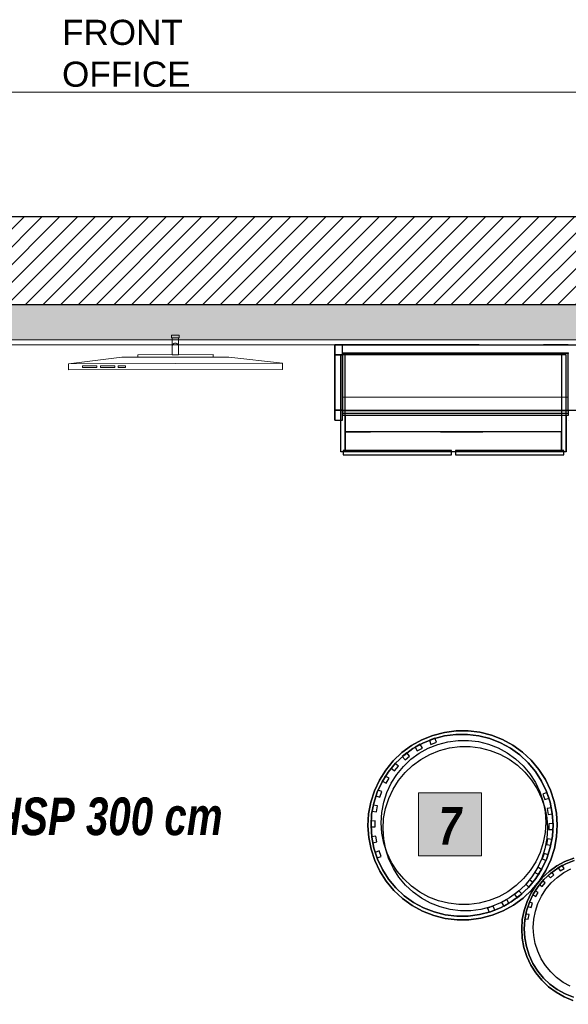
# Model space of a CAD drawing. Header units: millimetres. Extents: x -13157241 to -13144429, y -44179 to -36532.
# Tile 15 of 26: x -13153665 to -13151479, y -41349 to -37427. Entities that reach past the tile are written whole.
import ezdxf

# ---------------------------------------------------------------- set-up
doc = ezdxf.new("R2010")
doc.units = ezdxf.units.MM
doc.header["$MEASUREMENT"] = 0
doc.linetypes.add('Wipeout_Contour', pattern=[1000, 0, -1000])
for name, color, linetype in [('0._RDC (85)_1_0', 7, 'Continuous'), ('0._RDC (85)_1_AAG constr dalles', 7, 'Continuous'), ('0._RDC (85)_1_AAG PRO VRD EP', 7, 'Continuous'), ('0._RDC (85)_1_BQN 2 COTATIONS PC', 7, 'Continuous')]:
    doc.layers.add(name, color=color, linetype=linetype)
doc.styles.add('STYLE_GENERE_2', font='txt')
doc.styles.add('STYLE_GENERE_3', font='txt', dxfattribs={"width": 0.8})

msp = doc.modelspace()

# ---------------------------------------------------------------- hatches: boundary and pattern name
at = {"layer": '0._RDC (85)_1_0', "linetype": 'Continuous', "lineweight": 0, "true_color": 0x191919}
h = msp.add_hatch(dxfattribs=at)
h.set_pattern_fill('Brique_1_0001', color=250, style=0, pattern_type=2)
h.set_pattern_definition([(45, (-12771109.29, 503849.215), (-35.355339, 35.355339), [])])
h.paths.add_polyline_path([(-13153831.4, -38562.1), (-13148231.4, -38562.1), (-13148231.4, -38212.1), (-13153831.4, -38212.1)])
h = msp.add_hatch(dxfattribs=at)
h.set_pattern_fill('Isolant_styromousse_0001', color=250, style=0, pattern_type=2)
h.set_pattern_definition([(90, (-12771109.288, 503849.215), (-34.6410162, 0), [20, -40]), (90, (-12771126.61, 503879.215), (-34.6410162, 0), [20, -40]), (150, (-12771109.288, 503869.215), (17.320508, 30), [20, -40]), (150, (-12771143.93, 503869.215), (17.320508, 30), [20, -40]), (210, (-12771109.288, 503849.215), (-17.320508, 30), [20, -40]), (210, (-12771143.93, 503849.215), (-17.320508, 30), [20, -40])])
h.paths.add_polyline_path([(-13153831.4, -38562.1), (-13153831.4, -38702.1), (-13148231.4, -38702.1), (-13148231.4, -38562.1)])
at = {"layer": '0._RDC (85)_1_0', "linetype": 'Continuous', "lineweight": 20, "true_color": 0xff9122}
msp.add_hatch(color=30, dxfattribs=at).paths.add_polyline_path([(-13152075.6, -40506.7), (-13152075.6, -40756.7), (-13151825.6, -40756.7), (-13151825.6, -40506.7)])

# ---------------------------------------------------------------- linework, layer by layer
at = {"layer": '0._RDC (85)_1_0', "color": 7, "linetype": 'Continuous', "lineweight": 30}
for p, q in [((-13148231.4, -38562.1), (-13153831.4, -38562.1)), ((-13152409.3, -38722.1), (-13152409.3, -38762.1)), ((-13152379.3, -38722.1), (-13152409.3, -38722.1)), ((-13152379.3, -38762.1), (-13152379.3, -38722.1)), ((-13151834.6, -38722.1), (-13152379.3, -38722.1)), ((-13151479.3, -38722.1), (-13151577.8, -38722.1)), ((-13151479.3, -38722.1), (-13151479.3, -38722.1)), ((-13152409.3, -38762.1), (-13152409.3, -38982.1)), ((-13152379.3, -38762.1), (-13152409.3, -38762.1)), ((-13152379.3, -38982.1), (-13152379.3, -38762.1)), ((-13151479.3, -38762.1), (-13151479.3, -38762.1)), ((-13152409.3, -38982.1), (-13152379.3, -38982.1)), ((-13152409.3, -38982.1), (-13152409.3, -39022.1)), ((-13152379.3, -39022.1), (-13152379.3, -38982.1)), ((-13152379.3, -38982.1), (-13152327.6, -38982.1)), ((-13152379, -38983), (-13152379, -38982.1)), ((-13151502.4, -38982.1), (-13151479.3, -38982.1)), ((-13151479.3, -38982.1), (-13151479.3, -38982.1)), ((-13152379, -38983), (-13152379.3, -38983)), ((-13152379, -38994.8), (-13152379.3, -38994.8)), ((-13152379.3, -39002.1), (-13152379, -39002.1)), ((-13152327.6, -38983), (-13152379, -38983)), ((-13152379, -38983), (-13152379, -38994.8)), ((-13152328.1, -38994.8), (-13152379, -38994.8)), ((-13152379, -38994.8), (-13152379, -39002.1)), ((-13152379, -39002.1), (-13152328.4, -39002.1)), ((-13152367.7, -39002.1), (-13152367.7, -39068.4)), ((-13151504.7, -39002.1), (-13151479.3, -39002.1)), ((-13151479.3, -38994.8), (-13151503.8, -38994.8)), ((-13151479.3, -38983), (-13151502.5, -38983)), ((-13151488, -39002.1), (-13151488, -39148.4)), ((-13152409.3, -39022.1), (-13152379.3, -39022.1)), ((-13152385.9, -39148.4), (-13152385.9, -39022.1)), ((-13151479.3, -39022.1), (-13151479.3, -39022.1)), ((-13152367.7, -39068.4), (-13152367.7, -39148.4)), ((-13152367.7, -39068.4), (-13152267.2, -39068.4)), ((-13151988.4, -39068.4), (-13151820.2, -39068.4)), ((-13151506.2, -39148.4), (-13151506.2, -39068.4)), ((-13152367.7, -39148.4), (-13152385.9, -39148.4)), ((-13152376.4, -39148.4), (-13152376.4, -39160.4)), ((-13152376.4, -39160.4), (-13151944.6, -39160.4)), ((-13151506.2, -39148.4), (-13152367.7, -39148.4)), ((-13151944.6, -39160.4), (-13151944.6, -39148.4)), ((-13151929.3, -39148.4), (-13151929.3, -39160.4)), ((-13151929.3, -39160.4), (-13151497.5, -39160.4)), ((-13151488, -39148.4), (-13151506.2, -39148.4)), ((-13151497.5, -39160.4), (-13151497.5, -39148.4)), ((-13151972.7, -40265.8), (-13152018.5, -40277.7)), ((-13151925.8, -40259.7), (-13151972.7, -40265.8)), ((-13151927.1, -40273.8), (-13151972.2, -40279.7)), ((-13151881.5, -40273.6), (-13151927.1, -40273.8)), ((-13151878.4, -40259.5), (-13151925.8, -40259.7)), ((-13151836.3, -40279.2), (-13151881.5, -40273.6)), ((-13151831.4, -40265.2), (-13151878.4, -40259.5)), ((-13151785.5, -40276.8), (-13151831.4, -40265.2)), ((-13151741.4, -40294.1), (-13151785.5, -40276.8)), ((-13152062.5, -40295.4), (-13152103.9, -40318.3)), ((-13152058.5, -40308.1), (-13152098.4, -40330.2)), ((-13152069.4, -40313), (-13152089.8, -40324.9)), ((-13152068.9, -40313.9), (-13152069.4, -40313)), ((-13152018.5, -40277.7), (-13152062.5, -40295.4)), ((-13152016.3, -40291.2), (-13152058.5, -40308.1)), ((-13152010.9, -40289), (-13152033, -40297.2)), ((-13152033, -40297.2), (-13152032.7, -40297.8)), ((-13151972.2, -40279.7), (-13152016.3, -40291.2)), ((-13152010.6, -40289.7), (-13152010.9, -40289)), ((-13151792.2, -40290.3), (-13151836.3, -40279.2)), ((-13151749.8, -40306.9), (-13151792.2, -40290.3)), ((-13151709.8, -40328.7), (-13151749.8, -40306.9)), ((-13151699.8, -40316.7), (-13151741.4, -40294.1)), ((-13152142.1, -40346.3), (-13152176.5, -40378.9)), ((-13152103.9, -40318.3), (-13152142.1, -40346.3)), ((-13152098.4, -40330.2), (-13152135.1, -40357.2)), ((-13152122.9, -40346.9), (-13152134.8, -40356.9)), ((-13152122.2, -40347.7), (-13152122.9, -40346.9)), ((-13152089.8, -40324.9), (-13152089.5, -40325.3)), ((-13151672.8, -40355.3), (-13151709.8, -40328.7)), ((-13151661.3, -40344.4), (-13151699.8, -40316.7)), ((-13151626.7, -40376.7), (-13151661.3, -40344.4)), ((-13152176.5, -40378.9), (-13152206.5, -40415.5)), ((-13152168.2, -40388.5), (-13152197, -40423.7)), ((-13152169.7, -40389.5), (-13152184.8, -40407.6)), ((-13152169.3, -40389.8), (-13152169.7, -40389.5)), ((-13152135.1, -40357.2), (-13152168.2, -40388.5)), ((-13152135.4, -40357.5), (-13152140.9, -40362.1)), ((-13152140.9, -40362.1), (-13152140.6, -40362.4)), ((-13151639.5, -40386.3), (-13151672.8, -40355.3)), ((-13151610.3, -40421.3), (-13151639.5, -40386.3)), ((-13151596.4, -40413), (-13151626.7, -40376.7)), ((-13152206.5, -40415.5), (-13152231.8, -40455.6)), ((-13152197, -40423.7), (-13152221.3, -40462.2)), ((-13152184.8, -40407.6), (-13152184.2, -40408)), ((-13151585.8, -40459.7), (-13151610.3, -40421.3)), ((-13151570.8, -40452.9), (-13151596.4, -40413)), ((-13152231.8, -40455.6), (-13152251.8, -40498.5)), ((-13152221.3, -40462.2), (-13152240.5, -40503.5)), ((-13152208.4, -40439.6), (-13152220.1, -40460)), ((-13152220.1, -40460), (-13152219.9, -40460.1)), ((-13152207.4, -40440.1), (-13152208.4, -40439.6)), ((-13151566.2, -40500.8), (-13151585.8, -40459.7)), ((-13151550.5, -40495.7), (-13151570.8, -40452.9)), ((-13152251.8, -40498.5), (-13152266.2, -40543.6)), ((-13152240.5, -40503.5), (-13152254.4, -40546.9)), ((-13152237.8, -40495.6), (-13152245.7, -40517.8)), ((-13152237, -40495.9), (-13152237.8, -40495.6)), ((-13151552, -40544), (-13151566.2, -40500.8)), ((-13151564.4, -40505.5), (-13151564.6, -40505.6)), ((-13151556.2, -40527.6), (-13151564.4, -40505.5)), ((-13151535.7, -40540.7), (-13151550.5, -40495.7)), ((-13152266.2, -40543.6), (-13152274.9, -40590.2)), ((-13152254.4, -40546.9), (-13152262.8, -40591.6)), ((-13152245.7, -40517.8), (-13152245.1, -40518)), ((-13151557.3, -40528), (-13151556.2, -40527.6)), ((-13151543.3, -40588.7), (-13151552, -40544)), ((-13151526.6, -40587.2), (-13151535.7, -40540.7)), ((-13152274.9, -40590.2), (-13152277.7, -40637.5)), ((-13152257, -40555.9), (-13152261, -40579.1)), ((-13152261, -40579.1), (-13152260.4, -40579.2)), ((-13152256.1, -40556), (-13152257, -40555.9)), ((-13151546.9, -40566.2), (-13151547.6, -40566.4)), ((-13151542.7, -40589.4), (-13151546.9, -40566.2)), ((-13151540.2, -40634.2), (-13151543.3, -40588.7)), ((-13151543.2, -40589.5), (-13151542.7, -40589.4)), ((-13151523.4, -40634.4), (-13151526.6, -40587.2)), ((-13152264.3, -40618.6), (-13152265.5, -40618.6)), ((-13152265.5, -40618.6), (-13152265.4, -40636.5)), ((-13152262.8, -40591.6), (-13152265.4, -40637.1)), ((-13151540.3, -40629.1), (-13151540.6, -40629.1)), ((-13151540.3, -40633.6), (-13151540.3, -40629.1)), ((-13152277.7, -40637.5), (-13152274.5, -40684.7)), ((-13152265.4, -40637.1), (-13152262.4, -40682.5)), ((-13152265.4, -40637.6), (-13152265.4, -40642.1)), ((-13152265.4, -40642.1), (-13152265.1, -40642.1)), ((-13151542.9, -40679.6), (-13151540.2, -40634.2)), ((-13151541.3, -40652.6), (-13151540.2, -40652.6)), ((-13151540.2, -40652.6), (-13151540.2, -40634.7)), ((-13151526.2, -40681.7), (-13151523.4, -40634.4)), ((-13152274.5, -40684.7), (-13152265.4, -40731.2)), ((-13152262.4, -40681.7), (-13152262.9, -40681.8)), ((-13152262.9, -40681.8), (-13152258.7, -40705)), ((-13152262.4, -40682.5), (-13152253.7, -40727.2)), ((-13152258.7, -40705), (-13152258, -40704.9)), ((-13151551.2, -40724.4), (-13151542.9, -40679.6)), ((-13151548.6, -40715.4), (-13151544.6, -40692.2)), ((-13151544.6, -40692.2), (-13151545.2, -40692.1)), ((-13151534.9, -40728.2), (-13151526.2, -40681.7)), ((-13152265.4, -40731.2), (-13152250.6, -40776.2)), ((-13152253.7, -40727.2), (-13152239.4, -40770.5)), ((-13152248.4, -40743.3), (-13152249.4, -40743.7)), ((-13152249.4, -40743.7), (-13152241.3, -40765.8)), ((-13151565.1, -40767.8), (-13151551.2, -40724.4)), ((-13151549.5, -40715.2), (-13151548.6, -40715.4)), ((-13151549.4, -40773.3), (-13151534.9, -40728.2)), ((-13152250.6, -40776.2), (-13152230.3, -40818.9)), ((-13152241.3, -40765.8), (-13152241, -40765.7)), ((-13152239.4, -40770.5), (-13152219.9, -40811.6)), ((-13151584.4, -40809), (-13151565.1, -40767.8)), ((-13151569.4, -40816.3), (-13151549.4, -40773.3)), ((-13151568.7, -40775.4), (-13151567.9, -40775.7)), ((-13151567.9, -40775.7), (-13151559.9, -40753.5)), ((-13151559.9, -40753.5), (-13151560.5, -40753.3)), ((-13151492.7, -40779.8), (-13151525.6, -40797.6)), ((-13151457.9, -40766.2), (-13151492.7, -40779.8)), ((-13151455.8, -40776), (-13151489.4, -40789.1)), ((-13152230.3, -40818.9), (-13152204.8, -40858.8)), ((-13152219.9, -40811.6), (-13152195.3, -40849.9)), ((-13151608.6, -40847.6), (-13151584.4, -40809)), ((-13151597.3, -40831.7), (-13151585.6, -40811.3)), ((-13151594.6, -40856.4), (-13151569.4, -40816.3)), ((-13151585.6, -40811.3), (-13151585.7, -40811.2)), ((-13151556, -40819.5), (-13151583.4, -40845)), ((-13151545.2, -40822.9), (-13151559.3, -40835.1)), ((-13151525.6, -40797.6), (-13151556, -40819.5)), ((-13151521, -40806.3), (-13151550.2, -40827.3)), ((-13151544.8, -40823.4), (-13151545.2, -40822.9)), ((-13151489.4, -40789.1), (-13151521, -40806.3)), ((-13151503.3, -40795.6), (-13151519.3, -40805.2)), ((-13151519.3, -40805.2), (-13151519.2, -40805.3)), ((-13151502.9, -40796.4), (-13151503.3, -40795.6)), ((-13152204.8, -40858.8), (-13152174.4, -40895.2)), ((-13152195.3, -40849.9), (-13152166.2, -40884.9)), ((-13151637.5, -40882.8), (-13151608.6, -40847.6)), ((-13151636, -40881.8), (-13151620.9, -40863.7)), ((-13151624.6, -40893), (-13151594.6, -40856.4)), ((-13151620.9, -40863.7), (-13151621.4, -40863.2)), ((-13151583.4, -40845), (-13151607.4, -40873.7)), ((-13151576.5, -40851.8), (-13151599.6, -40879.4)), ((-13151598.3, -40831.1), (-13151597.3, -40831.7)), ((-13151581.8, -40857), (-13151593.5, -40871.4)), ((-13151581.3, -40857.4), (-13151581.8, -40857)), ((-13151550.2, -40827.3), (-13151576.5, -40851.8)), ((-13151559.3, -40835.1), (-13151559, -40835.4)), ((-13152174.4, -40895.2), (-13152139.8, -40927.5)), ((-13152166.2, -40884.9), (-13152132.8, -40916)), ((-13151670.6, -40914.1), (-13151637.5, -40882.8)), ((-13151659, -40925.5), (-13151624.6, -40893)), ((-13151636.4, -40881.4), (-13151636, -40881.8)), ((-13151607.4, -40873.7), (-13151627.6, -40905.2)), ((-13151599.6, -40879.4), (-13151619, -40909.7)), ((-13151611.9, -40896.9), (-13151618.8, -40909.3)), ((-13151611.1, -40897.3), (-13151611.9, -40896.9)), ((-13152139.8, -40927.5), (-13152101.3, -40955.2)), ((-13152132.8, -40916), (-13152095.9, -40942.6)), ((-13152095.9, -40942.6), (-13152055.9, -40964.3)), ((-13151747.1, -40963.1), (-13151707.3, -40941)), ((-13151707.3, -40941), (-13151670.6, -40914.1)), ((-13151697.2, -40953.5), (-13151659, -40925.5)), ((-13151683.5, -40923.5), (-13151682.8, -40924.4)), ((-13151682.8, -40924.4), (-13151670.9, -40914.3)), ((-13151670.2, -40913.7), (-13151664.8, -40909.2)), ((-13151664.8, -40909.2), (-13151665, -40908.9)), ((-13151643.7, -40938.9), (-13151655.4, -40974.5)), ((-13151634.5, -40942.1), (-13151645.8, -40976.3)), ((-13151627.6, -40905.2), (-13151643.7, -40938.9)), ((-13151634.6, -40941.4), (-13151640.7, -40959)), ((-13151634.2, -40941.6), (-13151634.6, -40941.4)), ((-13151619, -40909.7), (-13151634.5, -40942.1)), ((-13152101.3, -40955.2), (-13152059.8, -40977.8)), ((-13152059.8, -40977.8), (-13152015.6, -40995.1)), ((-13152055.9, -40964.3), (-13152013.5, -40980.9)), ((-13152013.5, -40980.9), (-13151969.3, -40992.1)), ((-13151833.4, -40991.5), (-13151789.4, -40980)), ((-13151795, -40981.5), (-13151794.8, -40982.2)), ((-13151794.8, -40982.2), (-13151772.7, -40974.1)), ((-13151789.4, -40980), (-13151747.1, -40963.1)), ((-13151782.6, -40994.1), (-13151738.6, -40976.5)), ((-13151772.7, -40974.1), (-13151772.9, -40973.4)), ((-13151738.6, -40976.5), (-13151697.2, -40953.5)), ((-13151736.7, -40957.3), (-13151736.2, -40958.2)), ((-13151736.2, -40958.2), (-13151715.9, -40946.3)), ((-13151715.9, -40946.3), (-13151716.1, -40945.9)), ((-13151655.4, -40974.5), (-13151662.6, -41011.2)), ((-13151645.8, -40976.3), (-13151652.7, -41011.6)), ((-13151640.7, -40959), (-13151640.1, -40959.2)), ((-13152015.6, -40995.1), (-13151969.7, -41006.7)), ((-13151969.7, -41006.7), (-13151922.7, -41012.4)), ((-13151969.3, -40992.1), (-13151924.1, -40997.6)), ((-13151924.1, -40997.6), (-13151878.6, -40997.4)), ((-13151922.7, -41012.4), (-13151875.4, -41012.2)), ((-13151878.6, -40997.4), (-13151833.4, -40991.5)), ((-13151875.4, -41012.2), (-13151828.4, -41006.1)), ((-13151828.4, -41006.1), (-13151782.6, -40994.1)), ((-13151662.6, -41011.2), (-13151665.1, -41048.5)), ((-13151652.7, -41011.6), (-13151655.1, -41047.5)), ((-13151649.2, -40989.3), (-13151652.1, -41007.6)), ((-13151652.1, -41007.6), (-13151651.9, -41007.7)), ((-13151648.3, -40989.4), (-13151649.2, -40989.3)), ((-13151665.1, -41048.5), (-13151663, -41085.9)), ((-13151655.1, -41047.5), (-13151653, -41083.4)), ((-13151663, -41085.9), (-13151656.1, -41122.7)), ((-13151653, -41083.4), (-13151646.5, -41118.8)), ((-13151656.1, -41122.7), (-13151644.8, -41158.3)), ((-13151646.5, -41118.8), (-13151635.5, -41153)), ((-13151644.8, -41158.3), (-13151629, -41192.2)), ((-13151635.5, -41153), (-13151620.4, -41185.7)), ((-13151629, -41192.2), (-13151609.1, -41223.9)), ((-13151620.4, -41185.7), (-13151601.2, -41216.1)), ((-13151601.2, -41216.1), (-13151578.4, -41244)), ((-13151609.1, -41223.9), (-13151585.4, -41252.9)), ((-13151585.4, -41252.9), (-13151558.2, -41278.6)), ((-13151578.4, -41244), (-13151552.3, -41268.7)), ((-13151558.2, -41278.6), (-13151528.1, -41300.7)), ((-13151552.3, -41268.7), (-13151523.3, -41290)), ((-13151523.3, -41290), (-13151491.9, -41307.5)), ((-13151528.1, -41300.7), (-13151495.4, -41318.9)), ((-13151495.4, -41318.9), (-13151460.7, -41332.9)), ((-13151491.9, -41307.5), (-13151458.5, -41320.9))]:
    msp.add_line(p, q, dxfattribs=at)
at = {"layer": '0._RDC (85)_1_0', "color": 250, "linetype": 'Continuous', "lineweight": 0, "true_color": 0x191919}
msp.add_line((-13148231.4, -38702.1), (-13153831.4, -38702.1), dxfattribs=at)
at = {"layer": '0._RDC (85)_1_0', "color": 253, "linetype": 'Continuous', "lineweight": 18, "true_color": 0xb3b3b3}
for p, q in [((-13152409.3, -38722.1), (-13152409.3, -38762.1)), ((-13152379.3, -38722.1), (-13152409.3, -38722.1)), ((-13152379.3, -38762.1), (-13152379.3, -38722.1)), ((-13152409.3, -38762.1), (-13152379.3, -38762.1)), ((-13151479, -38930.7), (-13152379, -38930.7)), ((-13152379, -38930.7), (-13152379, -38941)), ((-13152409.3, -38982.1), (-13152409.3, -39022.1)), ((-13152379.3, -38982.1), (-13152409.3, -38982.1)), ((-13152379.3, -39022.1), (-13152379.3, -38982.1)), ((-13152409.3, -39022.1), (-13152379.3, -39022.1))]:
    msp.add_line(p, q, dxfattribs=at)
at = {"layer": '0._RDC (85)_1_0', "color": 7, "linetype": 'Continuous', "lineweight": 5}
for p, q in [((-13152618.2, -38795.4), (-13153471, -38797)), ((-13153357.2, -38805.6), (-13153414.1, -38805.7)), ((-13153414.1, -38805.7), (-13153414.1, -38811.9)), ((-13153414.1, -38811.9), (-13153357.2, -38811.8)), ((-13153357.2, -38811.8), (-13153357.2, -38805.6)), ((-13153286.2, -38805.4), (-13153343, -38805.5)), ((-13153343, -38805.5), (-13153343, -38811.8)), ((-13153343, -38811.8), (-13153286.2, -38811.7)), ((-13153286.2, -38811.7), (-13153286.2, -38805.4)), ((-13153243.5, -38805.3), (-13153272, -38805.4)), ((-13153272, -38805.4), (-13153272, -38811.7)), ((-13153272, -38811.7), (-13153243.5, -38811.6)), ((-13153243.5, -38811.6), (-13153243.5, -38805.3))]:
    msp.add_line(p, q, dxfattribs=at)
at = {"layer": '0._RDC (85)_1_0', "color": 7, "linetype": 'Continuous', "lineweight": 30, "flags": 128}
for points in [[(-13148231.4, -38212.1), (-13153831.4, -38212.1)], [(-13152409.3, -39022.1), (-13152409.3, -38982.1), (-13152409.3, -38762.1), (-13152409.3, -38722.1)], [(-13152409.3, -38722.1), (-13152379.3, -38722.1)], [(-13152409.3, -38982.1), (-13152409.3, -38761.9), (-13152409.3, -38722.1)], [(-13152409.3, -38722.1), (-13151449.3, -38722.1)], [(-13152379.3, -39022.1), (-13152379.3, -38982.1), (-13152379.3, -38762.1), (-13152379.3, -38722.1)], [(-13152409.3, -38762.1), (-13152409.3, -38982.1)], [(-13152409.3, -38762.1), (-13152379.3, -38762.1)], [(-13152385.9, -39148.4), (-13152385.9, -38762.1)], [(-13151488, -38762.1), (-13151506.2, -38762.1), (-13152367.7, -38762.1), (-13152385.9, -38762.1)], [(-13152379.3, -38756.4), (-13152379.3, -38753.4)], [(-13152379.3, -38753.4), (-13151479.3, -38753.4)], [(-13152379.3, -38756.4), (-13152379.3, -38753.4)], [(-13152379.3, -38753.4), (-13151479.3, -38753.4)], [(-13151479.3, -38756.4), (-13152379.3, -38756.4)], [(-13152379.3, -38756.4), (-13152379.3, -38983)], [(-13151479.3, -38756.4), (-13152379.3, -38756.4)], [(-13152379.3, -38756.4), (-13152379.3, -38983)], [(-13152379.3, -38982.1), (-13152379.3, -38762.1)], [(-13152379, -38756.4), (-13152379, -38753.4)], [(-13152379, -38753.4), (-13151479, -38753.4)], [(-13151479, -38756.4), (-13152379, -38756.4)], [(-13152379, -38756.4), (-13152379, -38941)], [(-13152367.7, -39148.4), (-13152367.7, -39068.4), (-13152367.7, -38762.1)], [(-13151506.2, -38762.1), (-13151506.2, -39068.4), (-13151506.2, -39148.4)], [(-13151488, -39148.4), (-13151488, -38762.1)], [(-13151479.3, -38753.4), (-13151479.3, -38756.4)], [(-13151479.3, -38753.4), (-13151479.3, -38756.4)], [(-13151479.3, -38983), (-13151479.3, -38756.4)], [(-13151479.3, -38983), (-13151479.3, -38756.4)], [(-13152379, -38930.7), (-13152379, -38941)], [(-13152379, -38941), (-13152379, -38983)], [(-13152379.3, -38982.1), (-13152409.3, -38982.1)], [(-13152409.3, -38982.1), (-13151449.3, -38982.1)], [(-13152379.3, -38994.8), (-13152379.3, -38983)], [(-13152379.3, -38983), (-13151479.3, -38983)], [(-13152379.3, -38994.8), (-13152379.3, -38983)], [(-13152379.3, -38983), (-13151479.3, -38983)], [(-13152379.3, -39002.1), (-13152379.3, -38994.8)], [(-13151479.3, -38994.8), (-13152379.3, -38994.8)], [(-13152379.3, -39002.1), (-13152379.3, -38994.8)], [(-13151479.3, -38994.8), (-13152379.3, -38994.8)], [(-13152379.3, -39002.1), (-13151479.3, -39002.1)], [(-13152379.3, -39002.1), (-13151479.3, -39002.1)], [(-13152379, -38994.8), (-13152379, -38983)], [(-13152379, -38983), (-13151479, -38983)], [(-13152379, -39002.1), (-13152379, -38994.8)], [(-13151479, -38994.8), (-13152379, -38994.8)], [(-13152379, -39002.1), (-13151479, -39002.1)], [(-13151479.3, -38983), (-13151479.3, -38994.8)], [(-13151479.3, -38983), (-13151479.3, -38994.8)], [(-13151479.3, -38994.8), (-13151479.3, -39002.1)], [(-13151479.3, -38994.8), (-13151479.3, -39002.1)], [(-13152409.3, -39022.1), (-13152379.3, -39022.1)], [(-13151506.2, -39068.4), (-13152367.7, -39068.4)], [(-13152367.7, -39148.4), (-13152385.9, -39148.4)], [(-13151944.6, -39142.7), (-13152376.4, -39142.7)], [(-13152376.4, -39142.7), (-13152376.4, -39160.4)], [(-13152376.4, -39160.4), (-13151944.6, -39160.4)], [(-13151506.2, -39148.4), (-13152367.7, -39148.4)], [(-13151944.6, -39160.4), (-13151944.6, -39142.7)], [(-13151497.5, -39142.7), (-13151929.3, -39142.7)], [(-13151929.3, -39142.7), (-13151929.3, -39160.4)], [(-13151929.3, -39160.4), (-13151497.5, -39160.4)], [(-13151488, -39148.4), (-13151506.2, -39148.4)], [(-13151497.5, -39160.4), (-13151497.5, -39142.7)], [(-13152069.4, -40313), (-13152089.8, -40324.9)], [(-13152060.8, -40327.9), (-13152069.4, -40313)], [(-13152010.9, -40289), (-13152033, -40297.2)], [(-13152033, -40297.2), (-13152027, -40313.3)], [(-13152027, -40313.3), (-13152004.9, -40305.1)], [(-13152004.9, -40305.1), (-13152010.9, -40289)], [(-13152122.9, -40346.9), (-13152140.9, -40362.1)], [(-13152111.8, -40360), (-13152122.9, -40346.9)], [(-13152089.8, -40324.9), (-13152081.1, -40339.7)], [(-13152081.1, -40339.7), (-13152060.8, -40327.9)], [(-13152169.7, -40389.5), (-13152184.8, -40407.6)], [(-13152156.5, -40400.5), (-13152169.7, -40389.5)], [(-13152140.9, -40362.1), (-13152129.8, -40375.2)], [(-13152129.8, -40375.2), (-13152111.8, -40360)], [(-13152184.8, -40407.6), (-13152171.6, -40418.6)], [(-13152171.6, -40418.6), (-13152156.5, -40400.5)], [(-13152208.4, -40439.6), (-13152220.1, -40460)], [(-13152220.1, -40460), (-13152205.2, -40468.5)], [(-13152193.5, -40448.1), (-13152208.4, -40439.6)], [(-13152205.2, -40468.5), (-13152193.5, -40448.1)], [(-13152237.8, -40495.6), (-13152245.7, -40517.8)], [(-13152221.6, -40501.4), (-13152237.8, -40495.6)], [(-13152229.6, -40523.6), (-13152221.6, -40501.4)], [(-13151564.4, -40505.5), (-13151580.5, -40511.4)], [(-13151580.5, -40511.4), (-13151572.3, -40533.5)], [(-13151556.2, -40527.6), (-13151564.4, -40505.5)], [(-13152245.7, -40517.8), (-13152229.6, -40523.6)], [(-13151572.3, -40533.5), (-13151556.2, -40527.6)], [(-13152257, -40555.9), (-13152261, -40579.1)], [(-13152261, -40579.1), (-13152244.1, -40582)], [(-13152240.1, -40558.8), (-13152257, -40555.9)], [(-13152244.1, -40582), (-13152240.1, -40558.8)], [(-13151546.9, -40566.2), (-13151563.8, -40569.3)], [(-13151563.8, -40569.3), (-13151559.6, -40592.5)], [(-13151559.6, -40592.5), (-13151542.7, -40589.4)], [(-13151542.7, -40589.4), (-13151546.9, -40566.2)], [(-13152248.3, -40618.5), (-13152265.5, -40618.6)], [(-13152265.5, -40618.6), (-13152265.4, -40642.1)], [(-13152248.2, -40642.1), (-13152248.3, -40618.5)], [(-13151540.3, -40629.1), (-13151557.4, -40629.2)], [(-13151557.4, -40629.2), (-13151557.3, -40652.7)], [(-13151540.2, -40652.6), (-13151540.3, -40629.1)], [(-13152265.4, -40642.1), (-13152248.2, -40642.1)], [(-13151557.3, -40652.7), (-13151540.2, -40652.6)], [(-13152246, -40678.8), (-13152262.9, -40681.8)], [(-13152262.9, -40681.8), (-13152258.7, -40705)], [(-13152258.7, -40705), (-13152241.8, -40702)], [(-13152241.8, -40702), (-13152246, -40678.8)], [(-13151561.6, -40689.2), (-13151565.6, -40712.4)], [(-13151544.6, -40692.2), (-13151561.6, -40689.2)], [(-13151548.6, -40715.4), (-13151544.6, -40692.2)], [(-13152233.3, -40737.7), (-13152249.4, -40743.7)], [(-13152249.4, -40743.7), (-13152241.3, -40765.8)], [(-13152225.2, -40759.8), (-13152233.3, -40737.7)], [(-13151565.6, -40712.4), (-13151548.6, -40715.4)], [(-13152241.3, -40765.8), (-13152225.2, -40759.8)], [(-13151460.7, -41332.9), (-13151495.4, -41318.9), (-13151528.1, -41300.7), (-13151558.2, -41278.6), (-13151585.4, -41252.9), (-13151609.1, -41223.9), (-13151629, -41192.2), (-13151644.8, -41158.3), (-13151656.1, -41122.7), (-13151663, -41085.9), (-13151665.1, -41048.5), (-13151662.6, -41011.2), (-13151655.4, -40974.5), (-13151643.7, -40938.9), (-13151627.6, -40905.2), (-13151607.4, -40873.7), (-13151583.4, -40845), (-13151556, -40819.5), (-13151525.6, -40797.6), (-13151492.7, -40779.8), (-13151457.9, -40766.2)], [(-13151458.5, -41320.9), (-13151491.9, -41307.5), (-13151523.3, -41290), (-13151552.3, -41268.7), (-13151578.4, -41244), (-13151601.2, -41216.1), (-13151620.4, -41185.7), (-13151635.5, -41153), (-13151646.5, -41118.8), (-13151653, -41083.4), (-13151655.1, -41047.5), (-13151652.7, -41011.6), (-13151645.8, -40976.3), (-13151634.5, -40942.1), (-13151619, -40909.7), (-13151599.6, -40879.4), (-13151576.5, -40851.8), (-13151550.2, -40827.3), (-13151521, -40806.3), (-13151489.4, -40789.1), (-13151455.8, -40776)], [(-13151576.1, -40747.7), (-13151584, -40769.8)], [(-13151584, -40769.8), (-13151567.9, -40775.7)], [(-13151559.9, -40753.5), (-13151576.1, -40747.7)], [(-13151567.9, -40775.7), (-13151559.9, -40753.5)], [(-13151471.5, -41277), (-13151499.9, -41261.2), (-13151526.1, -41242), (-13151549.6, -41219.6), (-13151570.2, -41194.5), (-13151587.5, -41167), (-13151601.2, -41137.5), (-13151611.1, -41106.6), (-13151617, -41074.6), (-13151618.9, -41042.2), (-13151616.7, -41009.8), (-13151610.5, -40977.9), (-13151600.3, -40947), (-13151586.3, -40917.7), (-13151568.7, -40890.3), (-13151547.9, -40865.4), (-13151524.1, -40843.3), (-13151497.7, -40824.3), (-13151469.2, -40808.8)], [(-13151600.5, -40802.7), (-13151612.2, -40823.2)], [(-13151612.2, -40823.2), (-13151597.3, -40831.7)], [(-13151585.6, -40811.3), (-13151600.5, -40802.7)], [(-13151597.3, -40831.7), (-13151585.6, -40811.3)], [(-13151545.2, -40822.9), (-13151559.3, -40835.1)], [(-13151536.4, -40833.1), (-13151545.2, -40822.9)], [(-13151503.3, -40795.6), (-13151519.3, -40805.2)], [(-13151519.3, -40805.2), (-13151512.3, -40816.8)], [(-13151512.3, -40816.8), (-13151496.3, -40807.3)], [(-13151496.3, -40807.3), (-13151503.3, -40795.6)], [(-13151634.1, -40852.7), (-13151649.2, -40870.8)], [(-13151636, -40881.8), (-13151620.9, -40863.7)], [(-13151620.9, -40863.7), (-13151634.1, -40852.7)], [(-13151581.8, -40857), (-13151593.5, -40871.4)], [(-13151571.3, -40865.5), (-13151581.8, -40857)], [(-13151559.3, -40835.1), (-13151550.4, -40845.3)], [(-13151550.4, -40845.3), (-13151536.4, -40833.1)], [(-13151675.9, -40896.1), (-13151693.8, -40911.3)], [(-13151664.8, -40909.2), (-13151675.9, -40896.1)], [(-13151649.2, -40870.8), (-13151636, -40881.8)], [(-13151611.9, -40896.9), (-13151620.9, -40913.2)], [(-13151600, -40903.5), (-13151611.9, -40896.9)], [(-13151609.1, -40919.8), (-13151600, -40903.5)], [(-13151593.5, -40871.4), (-13151583, -40880)], [(-13151583, -40880), (-13151571.3, -40865.5)], [(-13151724.5, -40931.5), (-13151744.9, -40943.4)], [(-13151744.9, -40943.4), (-13151736.2, -40958.2)], [(-13151715.9, -40946.3), (-13151724.5, -40931.5)], [(-13151693.8, -40911.3), (-13151682.8, -40924.4)], [(-13151682.8, -40924.4), (-13151664.8, -40909.2)], [(-13151634.6, -40941.4), (-13151640.7, -40959)], [(-13151621.8, -40945.9), (-13151634.6, -40941.4)], [(-13151620.9, -40913.2), (-13151609.1, -40919.8)], [(-13151778.6, -40958), (-13151800.7, -40966.1)], [(-13151800.7, -40966.1), (-13151794.8, -40982.2)], [(-13151794.8, -40982.2), (-13151772.7, -40974.1)], [(-13151772.7, -40974.1), (-13151778.6, -40958)], [(-13151736.2, -40958.2), (-13151715.9, -40946.3)], [(-13151640.7, -40959), (-13151627.8, -40963.5)], [(-13151627.8, -40963.5), (-13151621.8, -40945.9)], [(-13151649.2, -40989.3), (-13151652.1, -41007.6)], [(-13151652.1, -41007.6), (-13151638.7, -41009.8)], [(-13151635.8, -40991.4), (-13151649.2, -40989.3)], [(-13151638.7, -41009.8), (-13151635.8, -40991.4)]]:
    msp.add_lwpolyline(points, dxfattribs=at)
at = {"layer": '0._RDC (85)_1_0', "color": 7, "linetype": 'Continuous', "lineweight": 5, "flags": 128}
for points in [[(-13153029.8, -38693.7), (-13153059.8, -38693.7), (-13153059.8, -38683.7), (-13153029.8, -38683.7)], [(-13153032.1, -38761.2), (-13153057.1, -38761.2), (-13153057.3, -38693.7), (-13153032.3, -38693.7)], [(-13152618.1, -38820.4), (-13153470.9, -38822), (-13153471, -38797), (-13153257.8, -38771.6), (-13152831.4, -38770.8), (-13152618.2, -38795.4)], [(-13152894.6, -38770.9), (-13153194.6, -38771.5), (-13153194.6, -38761.5), (-13152894.6, -38760.9)]]:
    msp.add_lwpolyline(points, close=True, dxfattribs=at)
at = {"layer": '0._RDC (85)_1_0', "color": 250, "linetype": 'Continuous', "lineweight": 0, "true_color": 0x191919, "flags": 128}
msp.add_lwpolyline([(-13153831.4, -38722.1), (-13148231.4, -38722.1)], dxfattribs=at)
at = {"layer": '0._RDC (85)_1_0', "color": 7, "linetype": 'Continuous', "lineweight": 30, "flags": 128}
for points in [[(-13152274.5, -40684.7), (-13152277.7, -40637.5), (-13152274.9, -40590.2), (-13152266.2, -40543.6), (-13152251.8, -40498.5), (-13152231.8, -40455.6), (-13152206.5, -40415.5), (-13152176.5, -40378.9), (-13152142.1, -40346.3), (-13152103.9, -40318.3), (-13152062.5, -40295.4), (-13152018.5, -40277.7), (-13151972.7, -40265.8), (-13151925.8, -40259.7), (-13151878.4, -40259.5), (-13151831.4, -40265.2), (-13151785.5, -40276.8), (-13151741.4, -40294.1), (-13151699.8, -40316.7), (-13151661.3, -40344.4), (-13151626.7, -40376.7), (-13151596.4, -40413), (-13151570.8, -40452.9), (-13151550.5, -40495.7), (-13151535.7, -40540.7), (-13151526.6, -40587.2), (-13151523.4, -40634.4), (-13151526.2, -40681.7), (-13151534.9, -40728.2), (-13151549.4, -40773.3), (-13151569.4, -40816.3), (-13151594.6, -40856.4), (-13151624.6, -40893), (-13151659, -40925.5), (-13151697.2, -40953.5), (-13151738.6, -40976.5), (-13151782.6, -40994.1), (-13151828.4, -41006.1), (-13151875.4, -41012.2), (-13151922.7, -41012.4), (-13151969.7, -41006.7), (-13152015.6, -40995.1), (-13152059.8, -40977.8), (-13152101.3, -40955.2), (-13152139.8, -40927.5), (-13152174.4, -40895.2), (-13152204.8, -40858.8), (-13152230.3, -40818.9), (-13152250.6, -40776.2), (-13152265.4, -40731.2)], [(-13152262.4, -40682.5), (-13152265.4, -40637.1), (-13152262.8, -40591.6), (-13152254.4, -40546.9), (-13152240.5, -40503.5), (-13152221.3, -40462.2), (-13152197, -40423.7), (-13152168.2, -40388.5), (-13152135.1, -40357.2), (-13152098.4, -40330.2), (-13152058.5, -40308.1), (-13152016.3, -40291.2), (-13151972.2, -40279.7), (-13151927.1, -40273.8), (-13151881.5, -40273.6), (-13151836.3, -40279.2), (-13151792.2, -40290.3), (-13151749.8, -40306.9), (-13151709.8, -40328.7), (-13151672.8, -40355.3), (-13151639.5, -40386.3), (-13151610.3, -40421.3), (-13151585.8, -40459.7), (-13151566.2, -40500.8), (-13151552, -40544), (-13151543.3, -40588.7), (-13151540.2, -40634.2), (-13151542.9, -40679.6), (-13151551.2, -40724.4), (-13151565.1, -40767.8), (-13151584.4, -40809), (-13151608.6, -40847.6), (-13151637.5, -40882.8), (-13151670.6, -40914.1), (-13151707.3, -40941), (-13151747.1, -40963.1), (-13151789.4, -40980), (-13151833.4, -40991.5), (-13151878.6, -40997.4), (-13151924.1, -40997.6), (-13151969.3, -40992.1), (-13152013.5, -40980.9), (-13152055.9, -40964.3), (-13152095.9, -40942.6), (-13152132.8, -40916), (-13152166.2, -40884.9), (-13152195.3, -40849.9), (-13152219.9, -40811.6), (-13152239.4, -40770.5), (-13152253.7, -40727.2)], [(-13152221.6, -40666.7), (-13152224.3, -40625.7), (-13152221.9, -40584.6), (-13152214.4, -40544.2), (-13152201.8, -40505), (-13152184.5, -40467.7), (-13152162.6, -40432.9), (-13152136.5, -40401.1), (-13152106.6, -40372.8), (-13152073.4, -40348.5), (-13152037.5, -40328.6), (-13151999.3, -40313.3), (-13151959.5, -40302.9), (-13151918.7, -40297.6), (-13151877.6, -40297.4), (-13151836.8, -40302.4), (-13151796.9, -40312.5), (-13151758.6, -40327.4), (-13151722.5, -40347.1), (-13151689.1, -40371.2), (-13151659, -40399.2), (-13151632.6, -40430.8), (-13151610.5, -40465.4), (-13151592.8, -40502.6), (-13151579.9, -40541.6), (-13151572.1, -40582), (-13151569.3, -40623), (-13151571.7, -40664.1), (-13151579.3, -40704.5), (-13151591.8, -40743.7), (-13151609.2, -40781), (-13151631.1, -40815.8), (-13151657.2, -40847.6), (-13151687, -40875.9), (-13151720.2, -40900.2), (-13151756.2, -40920.1), (-13151794.4, -40935.4), (-13151834.2, -40945.8), (-13151874.9, -40951.1), (-13151916.1, -40951.3), (-13151956.9, -40946.3), (-13151996.8, -40936.2), (-13152035.1, -40921.3), (-13152071.2, -40901.6), (-13152104.6, -40877.5), (-13152134.7, -40849.5), (-13152161, -40817.9), (-13152183.2, -40783.3), (-13152200.9, -40746.1), (-13152213.7, -40707.1)], [(-13152214.7, -40691.3), (-13152217.5, -40650.3), (-13152215, -40609.2), (-13152207.5, -40568.8), (-13152194.9, -40529.6), (-13152177.6, -40492.3), (-13152155.7, -40457.5), (-13152129.6, -40425.7), (-13152099.7, -40397.5), (-13152066.5, -40373.2), (-13152030.6, -40353.2), (-13151992.4, -40337.9), (-13151952.6, -40327.5), (-13151911.8, -40322.2), (-13151870.7, -40322), (-13151829.9, -40327), (-13151790, -40337.1), (-13151751.7, -40352.1), (-13151715.6, -40371.7), (-13151682.2, -40395.8), (-13151652.1, -40423.8), (-13151625.8, -40455.4), (-13151603.6, -40490), (-13151585.9, -40527.2), (-13151573, -40566.2), (-13151565.2, -40606.6), (-13151562.4, -40647.7), (-13151564.8, -40688.7), (-13151572.4, -40729.1), (-13151584.9, -40768.3), (-13151602.3, -40805.6), (-13151624.2, -40840.4), (-13151650.3, -40872.2), (-13151680.2, -40900.5), (-13151713.3, -40924.8), (-13151749.3, -40944.8), (-13151787.5, -40960), (-13151827.3, -40970.4), (-13151868.1, -40975.8), (-13151909.2, -40975.9), (-13151950, -40970.9), (-13151989.9, -40960.9), (-13152028.2, -40945.9), (-13152064.3, -40926.2), (-13152097.7, -40902.2), (-13152127.8, -40874.1), (-13152154.1, -40842.5), (-13152176.3, -40807.9), (-13152194, -40770.8), (-13152206.8, -40731.7)]]:
    msp.add_lwpolyline(points, close=True, dxfattribs=at)
at = {"layer": '0._RDC (85)_1_0', "color": 7, "linetype": 'Continuous', "lineweight": 20, "flags": 128}
msp.add_lwpolyline([(-13152075.6, -40506.7), (-13151825.6, -40506.7), (-13151825.6, -40756.7), (-13152075.6, -40756.7)], close=True, dxfattribs=at)
at = {"layer": '0._RDC (85)_1_0', "color": 7, "linetype": 'Continuous', "lineweight": 5}
msp.add_arc((-13153044.7, -38727.5), 12.5, 0.1108, 180.1108, dxfattribs=at)
at = {"layer": '0._RDC (85)_1_AAG constr dalles', "color": 250, "linetype": 'Continuous', "lineweight": 0, "true_color": 0x191919, "flags": 128}
for points in [[(-13156731.4, -38722.1), (-13156731.4, -42722.1), (-13146739.1, -42722.1), (-13146739.1, -40722.1), (-13144939.1, -40722.1), (-13144939.1, -38722.1)], [(-13144939.1, -38722.1), (-13144939.1, -40722.1), (-13146739.1, -40722.1), (-13146739.1, -42722.1), (-13151228, -42722.1), (-13151228, -42922.1), (-13153728, -42922.1), (-13153728, -42722.1), (-13156731.4, -42722.1), (-13156731.4, -38722.1)]]:
    msp.add_lwpolyline(points, close=True, dxfattribs=at)
at = {"layer": '0._RDC (85)_1_BQN 2 COTATIONS PC', "color": 250, "linetype": 'Continuous', "lineweight": 0, "true_color": 0x191919}
msp.add_line((-13156731.4, -37715.4), (-13149336.3, -37715.4), dxfattribs=at)

# ---------------------------------------------------------------- texts
at = {"layer": '0._RDC (85)_1_AAG PRO VRD EP', "color": 250, "linetype": 'Continuous', "lineweight": 0, "true_color": 0x191919, "insert": (-13151950.6, -40712.7), "char_height": 150, "attachment_point": 8, "style": 'STYLE_GENERE_3'}
msp.add_mtext('\\A1;{\\pqc;\\fCentury Gothic|b1|i1|c0|p0;\\W0.800000;7}', dxfattribs=at)
at = {"layer": '0._RDC (85)_1_BQN 2 COTATIONS PC', "color": 250, "linetype": 'Continuous', "lineweight": 0, "true_color": 0x191919, "insert": (-13153496.3, -37695.4), "char_height": 100, "width": 924.817, "attachment_point": 7, "style": 'STYLE_GENERE_2'}
msp.add_mtext('\\A1;{\\pql;\\fArial Unicode MS|b0|i0|c0|p0;\\W1.000000;FRONT OFFICE}', dxfattribs=at)

# ---------------------------------------------------------------- next in the draw order: wipeouts: each hides what was drawn before it
at = {"color": 254, "linetype": 'Wipeout_Contour', "lineweight": 0, "ltscale": 52613514.91830923}
msp.add_wipeout([(-13153857.9, -40730.6), (-13152774.3, -40730.6), (-13152774.3, -40461.5), (-13153857.9, -40461.5)], dxfattribs=at).dxf.layer = '0._RDC (85)_1_0'

# ---------------------------------------------------------------- next in the draw order: texts
at = {"layer": '0._RDC (85)_1_0', "color": 250, "linetype": 'Continuous', "lineweight": 0, "true_color": 0x191919, "insert": (-13153316.1, -40677.1), "char_height": 150, "attachment_point": 8, "style": 'STYLE_GENERE_3'}
msp.add_mtext('\\A1;{\\pqc;\\fCentury Gothic|b1|i1|c0|p0;\\W0.800000;HSP \\fCentury Gothic|b1|i1|c0|p0;\\W0.800000;300\\fCentury Gothic|b1|i1|c0|p0;\\W0.800000; cm}', dxfattribs=at)

doc.saveas('drawing.dxf')
